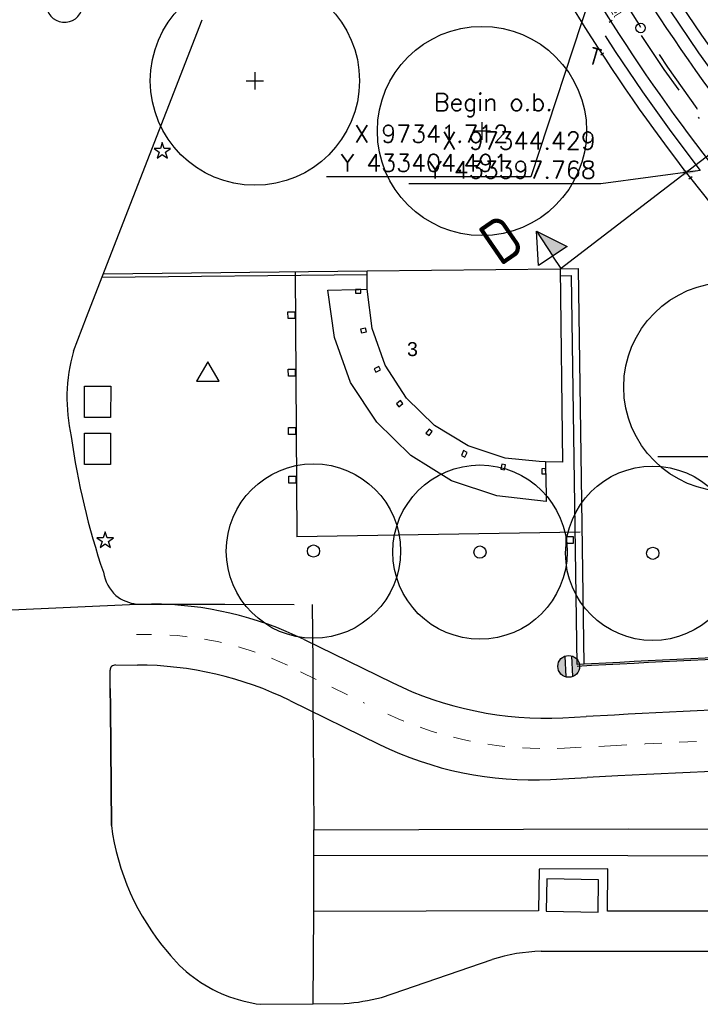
# Model space of a CAD drawing. Header units: millimetres. Extents: x 96940 to 101272, y 432237 to 434659.
# Tile 161 of 256: x 97305 to 97344, y 433350 to 433406. Entities that reach past the tile are written whole.
import ezdxf

# ---------------------------------------------------------------- set-up
doc = ezdxf.new("R2010")
doc.units = ezdxf.units.MM
for name, pattern in [('CENTER', [35.225022, 22.015639, -4.403128, 4.403128, -4.403128]), ('DASHDOT', [25.4, 12.7, -6.35, 0, -6.35]), ('DASHED', [19.05, 12.7, -6.35]), ('dSV_MARKERING_1_1', [2, 1, -1])]:
    doc.linetypes.add(name, pattern=pattern)
for name, color, linetype in [('Ondergrond_Nieuw_IP', 8, 'Continuous'), ('R_BL_T_B_MAST', 7, 'Continuous'), ('R_BN_N_Kabels_en_leidingen_maatvoering', 1, 'Continuous'), ('R_BN_T_N_Hartspoor', 1, 'CENTER'), ('R_BN_T_N_Kokersysteem_laagspanning', 2, 'DASHED'), ('R_BN_T_N_kokersysteem_maatvoering', 7, 'Continuous'), ('R_BN_T_N_Kokersysteem_signaal', 2, 'DASHDOT'), ('R_BN_T_N_Spoor', 3, 'Continuous'), ('R_BN_T_N_Thermietlassen', 7, 'Continuous'), ('R_BN_T_N_Verticaal alignement', 7, 'Continuous')]:
    doc.layers.add(name, color=color, linetype=linetype)
doc.layers.add('R_BN_T_N_Coordinaten', color=7, linetype='Continuous', lineweight=25)
doc.layers.add('R_BN_T_N_Las', color=3, linetype='Continuous', lineweight=25)
doc.styles.add('DSV_ARIAL', font='arial.ttf')
doc.styles.add('ISO', font='iso.shx')
doc.styles.add('ISOCP', font='isocp.shx')
doc.styles.add('SIMPLEX', font='simplex.shx', dxfattribs={"width": 0.8})
doc.styles.get("Standard").update_dxf_attribs({"font": 'romans.shx'})
doc.linetypes.add('dSV_BESCHOEIING_LINKS', pattern='A,3,[144,dSV.shx,S=0.1,R=0,X=0,Y=-0.1],2', length=5)
doc.dimstyles.new('RET 1-500', dxfattribs={"dimtxt": 1, "dimasz": 1, "dimexe": 0.3, "dimexo": 0, "dimgap": 0.3, "dimtad": 1, "dimdec": 3, "dimzin": 1, "dimtxsty": 'Standard', "dimcen": 0, "dimclrd": 1, "dimclre": 1, "dimclrt": 7, "dimaunit": 2, "dimadec": 4, "dimazin": 0, "dimtfac": 1, "dimtdec": 3, "dimtofl": 0, "dimtmove": 0, "dimatfit": 0, "dimfxl": 1, "dimarcsym": 0})

# ---------------------------------------------------------------- blocks, each defined once
blk = doc.blocks.new('Las')
at = {"layer": 'R_BN_T_N_Las', "color": 7}
blk.add_line((-0.1, 0), (0.1, 0), dxfattribs=at)
blk = doc.blocks.new('Thermietlas')
at = {"layer": 'R_BN_T_N_Thermietlassen', "style": 'ISO'}
blk.add_text('T', height=1, dxfattribs=at).set_placement((-0.313, -0.611))
blk = doc.blocks.new('BOOM')
at = {"color": 0}
blk.add_circle((0, 0), 0.35, dxfattribs=at)
blk = doc.blocks.new('N_LM-PAALTOP')
at = {"layer": 'Ondergrond_Nieuw_IP'}
h = blk.add_hatch(color=256, dxfattribs=at)
edge = h.paths.add_edge_path()
edge.add_line((-0.596, 0.187), (0.596, 0.188))
edge.add_arc((0, 0), 0.625, 17.4576, 162.5424)
edge = h.paths.add_edge_path()
edge.add_line((-0.596, -0.188), (0.596, -0.187))
edge.add_arc((0, 0), 0.625, 197.4576, 342.5424, ccw=False)
for p, q in [((-0.596, 0.187), (0.596, 0.187)), ((-0.596, -0.188), (0.596, -0.188))]:
    blk.add_line(p, q, dxfattribs=at)
blk.add_circle((0, 0), 0.625, dxfattribs=at)
blk = doc.blocks.new('OV_Lichtpunt')
at = {"color": 0, "linetype": 'ByBlock', "lineweight": -2}
blk.add_lwpolyline([(0, -0.191), (0.294, -0.405), (0.182, -0.059), (0.476, 0.155), (0.112, 0.155), (0, 0.5), (-0.112, 0.155), (-0.476, 0.155), (-0.182, -0.059), (-0.294, -0.405)], close=True, dxfattribs=at)
blk = doc.blocks.new('dprof-rechts')
at = {"layer": 'R_BN_T_N_Verticaal alignement'}
blk.add_hatch(color=1, dxfattribs=at).paths.add_polyline_path([(0.00346, 0.003), (0, 0.003), (0, 0.009)])
at = {"layer": 'R_BN_T_N_Verticaal alignement', "color": 1}
blk.add_lwpolyline([(0, 0.009), (0.00346, 0.003), (-0.00346, 0.003)], close=True, dxfattribs=at)
for points in [[(0, 0.009), (0, 0.003)], [(0, 0), (0, 0.003)]]:
    blk.add_lwpolyline(points, dxfattribs=at)
at = {"layer": 'R_BN_T_N_Verticaal alignement', "color": 1, "style": 'SIMPLEX', "width": 0.8}
blk.add_attdef('profiel rechts', (0.0025, 0.01025), '', height=0.0035, rotation=360, dxfattribs=at)

msp = doc.modelspace()

# ---------------------------------------------------------------- linework, layer by layer
at = {"layer": 'Ondergrond_Nieuw_IP'}
for p, q in [((97318.88142, 433403.41853), (97318.88142, 433402.41853)), ((97318.38142, 433402.91853), (97319.38142, 433402.91853)), ((97331.40363, 433400.03555), (97332.40363, 433400.03555)), ((97331.90363, 433400.53555), (97331.90363, 433399.53555)), ((97336.4, 433392.13), (97337.441, 433392.14127)), ((97337.77148, 433369.44323), (97337.441, 433392.14127)), ((97310.12017, 433391.64537), (97325.32217, 433391.81001)), ((97310.19807, 433391.84622), (97325.32, 433392.01)), ((97336.40433, 433391.73002), (97337.04685, 433391.73698)), ((97337.37176, 433369.42106), (97337.04685, 433391.73698)), ((97337.54, 433377.02), (97321.28, 433376.753)), ((97312.1, 433372.9), (97312.95636, 433372.8981)), ((97321.7061, 433370.86099), (97326.74999, 433368.39164)), ((97310.59374, 433366.9431), (97310.57678, 433369.10035)), ((97310.87744, 433369.4027), (97312.14191, 433369.3999)), ((97320.89165, 433367.36279), (97326.02557, 433364.84936)), ((97336.54398, 433366.37949), (97337.89041, 433366.4471)), ((97339.50934, 433366.53276), (97337.89041, 433366.4471)), ((97335.8335, 433362.83792), (97337.9414, 433362.94491)), ((97339.69427, 433363.03765), (97337.9414, 433362.94491))]:
    msp.add_line(p, q, dxfattribs=at)
at = {"layer": 'Ondergrond_Nieuw_IP', "linetype": 'dSV_MARKERING_1_1', "lineweight": 13}
for p, q in [((97312.09612, 433371.15), (97312.95248, 433371.1481)), ((97321.50172, 433369.01258), (97325.15932, 433367.22192)), ((97339.60181, 433364.78521), (97336.63147, 433364.63168))]:
    msp.add_line(p, q, dxfattribs=at)
at = {"layer": 'Ondergrond_Nieuw_IP', "linetype": 'dSV_BESCHOEIING_LINKS', "flags": 128}
msp.add_lwpolyline([(97339.209, 433484.709, 0.150899), (97336.695, 433483.257), (97331.73923, 433478.40701, 0.22876171), (97331.14879, 433476.77123, -0.01269396), (97331.31098, 433474.69592, -0.0042653), (97331.35348, 433473.73246, -0.0176126), (97331.35621, 433466.22065), (97331.2333, 433462.69613, 0.00104167), (97331.20145, 433461.72464, 0.00208334), (97331.17641, 433460.78095, 0.00312501), (97331.16166, 433459.86505, 0.00416669), (97331.1603, 433458.97702, 0.00520838), (97331.17512, 433458.11711, 0.00625053), (97331.20851, 433457.28568, 0.00727809), (97331.2624, 433456.48498, 0.00930615), (97331.34923, 433455.62271, 0.00730452), (97331.45651, 433454.82444, 0.00427622), (97331.57208, 433454.09319, 0.01759808), (97332.87891, 433447.66269), (97333.5823, 433444.73375, 0.00104167), (97333.81124, 433443.78908, 0.00208333), (97334.03932, 433442.87303), (97334.03892, 433442.87293, 0.10381856), (97353.06959, 433403.98234, 0.11416434), (97375.92485, 433385.4444, 0.45297152), (97378.69838, 433386.60566), (97381.44962, 433394.80778, 0.14063084), (97381.49838, 433395.90993), (97378.523, 433408.325)], format="xyb", dxfattribs=at)
at = {"layer": 'Ondergrond_Nieuw_IP', "linetype": 'Continuous'}
msp.add_lwpolyline([(97331.13084, 433442.13599, 0.10383677), (97350.70806, 433402.13214, 0.13075701), (97378.3051, 433381.20899, 0.32199249), (97380.57526, 433381.75096), (97386.90762, 433389.06733, 0.24171124), (97387.3403, 433390.84231), (97382.89908, 433409.37376)], format="xyb", dxfattribs=at)
at = {"layer": 'Ondergrond_Nieuw_IP'}
for points in [[(97308.47999, 433387.4), (97309.22999, 433389.35), (97309.86115, 433390.97747), (97315.85, 433406.41999)], [(97336.4, 433392.13), (97336.53, 433381.04), (97335.55, 433381.062), (97335.19, 433381.07), (97333.23, 433381.26), (97331.11, 433381.97), (97329.19, 433383.15), (97327.58, 433384.71), (97326.36, 433386.6), (97325.6, 433388.71), (97325.32, 433390.96), (97325.32, 433392.01)], [(97325.32, 433392.01), (97336.4, 433392.13)], [(97321.2, 433391.96), (97321.28, 433376.753)], [(97335.56, 433380.37), (97335.58, 433378.78), (97332.76, 433379.1), (97330.16, 433379.96), (97327.83, 433381.42), (97325.88, 433383.34), (97324.37, 433385.6), (97323.45, 433388.18), (97323.07, 433390.91), (97324.66, 433390.95)], [(97324.66, 433390.95), (97324.87, 433390.95)], [(97324.96, 433390.95), (97324.66, 433390.95)], [(97324.66, 433390.95), (97324.66, 433390.73), (97324.96, 433390.73), (97324.96, 433390.95)], [(97324.87, 433390.95), (97325.32, 433390.96)], [(97321.17, 433389.67), (97321.18, 433389.27), (97320.78, 433389.27), (97320.77, 433389.67), (97321.17, 433389.67)], [(97325.23, 433388.73), (97324.93, 433388.66), (97324.99, 433388.45), (97325.28, 433388.52), (97325.23, 433388.73)], [(97316.83, 433385.69), (97316.19, 433386.79), (97315.53, 433385.69), (97316.83, 433385.69)], [(97325.99, 433386.53), (97325.72, 433386.4), (97325.82, 433386.2), (97326.09, 433386.34), (97325.99, 433386.53)], [(97321.19, 433386.37), (97321.2, 433385.97), (97320.8, 433385.97), (97320.79, 433386.37), (97321.19, 433386.37)], [(97327.23, 433384.57), (97327, 433384.38), (97327.14, 433384.21), (97327.37, 433384.4), (97327.23, 433384.57)], [(97321.21, 433383.02), (97321.21, 433382.62), (97320.81, 433382.62), (97320.81, 433383.02), (97321.21, 433383.02)], [(97328.88, 433382.93), (97328.69, 433382.7), (97328.87, 433382.56), (97329.05, 433382.8), (97328.88, 433382.93)], [(97330.85, 433381.7), (97330.73, 433381.42), (97330.93, 433381.33), (97331.05, 433381.6), (97330.85, 433381.7)], [(97333.05, 433380.93), (97332.99, 433380.64), (97333.2, 433380.59), (97333.26, 433380.89), (97333.05, 433380.93)], [(97335.55, 433381.062), (97335.558, 433380.43)], [(97335.56, 433380.37), (97335.55, 433380.67), (97335.33, 433380.66)], [(97335.33, 433380.66), (97335.34, 433380.36), (97335.56, 433380.37)], [(97335.558, 433380.43), (97335.56, 433380.37)], [(97321.23, 433380.23), (97321.23, 433379.83), (97320.83, 433379.83), (97320.83, 433380.23), (97321.23, 433380.23)], [(97337.14, 433376.38), (97336.74, 433376.37), (97336.73, 433376.77), (97337.14, 433376.78), (97337.14, 433376.38)], [(97322.25948, 433358.50195), (97340.271, 433358.46899), (97359.375, 433358.455), (97369.73098, 433358.416), (97369.75, 433358.41898), (97381.22, 433358.34298)], [(97322.25948, 433358.50195), (97340.271, 433358.46899), (97359.375, 433358.455), (97369.73098, 433358.416), (97369.75, 433358.41898), (97381.22, 433358.34298)], [(97335.29689, 433352.98038), (97351.13046, 433352.97937)], [(97326.1361, 433350.33298), (97332.48892, 433352.51114)], [(97319.22262, 433349.93754), (97322.2299, 433349.97149)], [(97322.22991, 433349.9715), (97324.00928, 433349.99159)]]:
    msp.add_lwpolyline(points, dxfattribs=at)
at = {"layer": 'Ondergrond_Nieuw_IP', "flags": 128}
for points in [[(97310.61046, 433385.40333), (97310.60647, 433383.60333), (97309.10648, 433383.60666), (97309.11047, 433385.40665), (97310.61046, 433385.40333)], [(97310.60448, 433382.70334), (97310.60049, 433380.90334), (97309.1005, 433380.90666), (97309.10449, 433382.70666), (97310.60448, 433382.70334)], [(97304.49, 433372.54), (97312.1, 433372.9)], [(97304.49, 433372.54), (97312.1, 433372.9)], [(97312.1, 433372.9), (97317.14844, 433372.8888), (97321.13, 433372.88)], [(97322.16998, 433372.88), (97322.19977, 433369.55482)], [(97322.19977, 433369.55482), (97322.20699, 433367.03447)], [(97310.64683, 433360.19682), (97310.59375, 433366.94311), (97310.585, 433368.055)], [(97310.585, 433368.05498), (97310.59374, 433366.9431), (97310.64682, 433360.19681)], [(97322.20699, 433367.03447), (97322.221, 433365.454)], [(97322.221, 433365.454), (97322.26226, 433359.94159)], [(97322.221, 433365.454), (97322.26226, 433359.94159)], [(97322.25947, 433358.50195), (97322.26226, 433359.94159)], [(97322.26226, 433359.94159), (97340.30598, 433359.99498), (97359.45299, 433359.966), (97369.505, 433359.95), (97381.19598, 433359.851)], [(97322.25328, 433355.26364), (97322.25656, 433356.9792), (97322.25948, 433358.50195)], [(97322.25328, 433355.26364), (97322.25656, 433356.9792), (97322.25948, 433358.50195)], [(97351.13046, 433352.97937), (97351.16103, 433355.27874), (97339.10558, 433355.27983), (97339.12222, 433357.70296), (97335.18497, 433357.69345), (97335.15717, 433355.29707), (97322.25328, 433355.26364)], [(97351.13046, 433352.97937), (97351.16103, 433355.27874), (97339.10558, 433355.27983), (97339.12222, 433357.70296), (97335.18497, 433357.69345), (97335.15717, 433355.29707), (97322.25328, 433355.26364)], [(97338.59671, 433357.07743), (97335.61692, 433357.12606), (97335.58679, 433355.27986), (97338.56658, 433355.23123), (97338.59671, 433357.07743)], [(97322.22991, 433349.9715), (97322.25328, 433355.26365)]]:
    msp.add_lwpolyline(points, dxfattribs=at)
at = {"layer": 'Ondergrond_Nieuw_IP'}
for centre, radius in [((97318.88142, 433402.91853), 6), ((97331.90363, 433400.03555), 6), ((97346.03584, 433385.3491), 6), ((97322.24, 433375.94), 5), ((97331.79, 433375.88), 5), ((97341.7, 433375.81), 5)]:
    msp.add_circle(centre, radius, dxfattribs=at)
for centre, radius, start, end in [((97307.96191, 433407.34069), 1.06196, 180.576934, 347.435755), ((97317.77892, 433384.70226), 9.68235, 163.821843, 178.474607), ((97318.36458, 433384.76965), 10.26635, 178.937616, 192.715068), ((97349.56977, 433388.13382), 41.60165, 187.769176, 198.810232), ((97312.49948, 433375.09748), 2.34012, 189.2828, 227.216671), ((97312.34867, 433375.2316), 2.34482, 232.153219, 263.912295), ((97312.91199, 433352.89815), 20, 63.914904, 89.872889), ((97376.49526, 432667.51056), 703, 91.06181811, 93.1902845), ((97376.49526, 432667.51056), 702.9, 91.06181811, 93.19061989), ((97310.87677, 433369.1027), 0.3, 89.872889, 180.450368), ((97312.09754, 433349.39995), 20, 63.914904, 89.872889), ((97335.5441, 433386.35448), 20, 243.914904, 272.865631), ((97376.49526, 432667.51056), 700, 90.95900429, 93.02874905), ((97334.81968, 433382.8122), 20, 243.914904, 272.905632), ((97376.49526, 432667.51056), 696.5, 90.8442975, 93.02874905), ((97324.51852, 433362.01372), 13.99019, 187.462174, 220.4314), ((97320.20742, 433357.96827), 8.09, 218.423673, 233.113869), ((97335.58483, 433342.62113), 10.36325, 91.592162, 107.381913), ((97320.20977, 433357.96951), 8.0924, 233.105878, 262.993345), ((97323.392, 433360.63278), 10.65908, 273.319916, 284.918358)]:
    msp.add_arc(centre, radius, start, end, dxfattribs=at)
at = {"layer": 'Ondergrond_Nieuw_IP', "linetype": 'dSV_MARKERING_1_1', "lineweight": 13}
for centre, radius, start, end in [((97312.91199, 433352.89815), 18.25, 64.592443, 88.236256), ((97335.5441, 433386.35448), 21.75, 245.439553, 272.865631), ((97376.49526, 432667.51056), 698.25, 90.8442975, 93.02874905)]:
    msp.add_arc(centre, radius, start, end, dxfattribs=at)
at = {"layer": 'R_BL_T_B_MAST'}
msp.add_circle((97341.00059, 433405.94354), 0.27, dxfattribs=at)
msp.add_circle((97341.00059, 433405.94354), 0.27, dxfattribs=at)
msp.add_circle((97341.00059, 433405.94354), 0.27, dxfattribs=at)
at = {"layer": 'R_BN_T_N_Hartspoor', "ltscale": 0.5}
for centre, radius, start, end in [((97436.19525, 433468.76048), 112.1029, 194.220037, 217.9328641), ((97430.529, 433464.40646), 108.8759, 194.2195285, 217.7387291)]:
    msp.add_arc(centre, radius, start, end, dxfattribs=at)
at = {"layer": 'R_BN_T_N_Kokersysteem_laagspanning', "ltscale": 0.3}
msp.add_arc((97433.21096, 433466.23857), 110.14283, 193.3376864, 217.6387403, dxfattribs=at)
at = {"layer": 'R_BN_T_N_Kokersysteem_signaal', "color": 2, "linetype": 'DASHDOT', "ltscale": 0.3}
msp.add_arc((97433.25254, 433466.25752), 110.42733, 193.3419661, 217.6335693, dxfattribs=at)
at = {"layer": 'R_BN_T_N_Las', "color": 0, "linetype": 'ByBlock', "lineweight": -2}
msp.add_line((97343.95472, 433397.40846), (97343.77358, 433397.26853), dxfattribs=at)
at = {"layer": 'R_BN_T_N_Spoor', "color": 3}
for radius in [111.3854, 112.8204]:
    msp.add_arc((97436.19525, 433468.76048), radius, 194.220037, 217.9328641, dxfattribs=at)
at = {"layer": 'R_BN_T_N_Spoor', "linetype": 'Continuous', "ltscale": 0.05}
for radius, end in [(109.5934, 217.7383832), (108.1584, 217.7390797)]:
    msp.add_arc((97430.529, 433464.40646), radius, 194.2195285, end, dxfattribs=at)
at = {"layer": 'R_BN_T_N_Spoor'}
msp.add_arc((97402.54356, 433442.74604), 74.2045, 217.7387291, 264.3892178, dxfattribs=at)
at = {"layer": 'R_BN_T_N_Verticaal alignement', "color": 1}
msp.add_lwpolyline([(97336.4, 433392.13), (97354.45738, 433405.99585)], dxfattribs=at)

# ---------------------------------------------------------------- block references
at = {"layer": 'Ondergrond_Nieuw_IP'}
for name, p in [('OV_Lichtpunt', (97313.5702, 433398.8804)), ('OV_Lichtpunt', (97310.2981, 433376.5484)), ('BOOM', (97322.24, 433375.94)), ('BOOM', (97331.79, 433375.88)), ('BOOM', (97341.7, 433375.81))]:
    msp.add_blockref(name, p, dxfattribs=at)
at = {"layer": 'Ondergrond_Nieuw_IP', "rotation": 273.0287490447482}
msp.add_blockref('N_LM-PAALTOP', (97336.88046, 433369.32342), dxfattribs=at)
at = {"layer": 'R_BN_T_N_Las', "color": 0, "linetype": 'ByBlock', "lineweight": -2}
for p, rotation in [((97339.28949, 433406.3363), 32.43643843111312), ((97338.79754, 433404.43935), 213.1736336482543)]:
    msp.add_blockref('Las', p, dxfattribs=dict(at, rotation=rotation))
at = {"layer": 'R_BN_T_N_Thermietlassen', "color": 0, "linetype": 'ByBlock', "rotation": 343.8}
msp.add_blockref('Thermietlas', (97338.38505, 433404.42773), dxfattribs=at)
at = {"layer": 'R_BN_T_N_Verticaal alignement', "color": 1}
ref = msp.add_blockref('dprof-rechts', (97336.44396, 433392.14454), dxfattribs=dict(at, xscale=285.7142857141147, yscale=285.7142857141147, zscale=285.7142857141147, rotation=33.29730000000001))
ref.add_attrib('profiel rechts', 'D', (97332.92237, 433392.22186), dxfattribs={"layer": '0', "color": 4, "height": 2.5, "rotation": 34.563879, "style": 'ISOCP'})

# ---------------------------------------------------------------- texts
at = {"layer": 'Ondergrond_Nieuw_IP', "style": 'DSV_ARIAL'}
msp.add_text('3', height=0.8, rotation=0.401064, dxfattribs=at).set_placement((97327.61, 433387.12))
at = {"layer": 'R_BN_N_Kabels_en_leidingen_maatvoering', "color": 7, "insert": (97333.41343, 433397.70523), "char_height": 1, "attachment_point": 9}
msp.add_mtext('X 97341.712\\PY 433404.491', dxfattribs=at)
at = {"layer": 'R_BN_T_N_Coordinaten', "color": 7}
msp.add_text('Begin o.b.', height=1, dxfattribs=at).set_placement((97329.15127, 433401.18502))
at = {"layer": 'R_BN_T_N_Coordinaten', "color": 7, "insert": (97338.43155, 433397.31171), "char_height": 1, "attachment_point": 9}
msp.add_mtext('X 97344.429\\PY 433397.768', dxfattribs=at)
at = {"layer": 'R_BN_T_N_kokersysteem_maatvoering', "insert": (97338.7192, 433408.76352), "char_height": 0.5, "width": 0.6247051, "attachment_point": 1, "rotation": 301.605017}
msp.add_mtext('{\\Fisocp|c0;1xWartel}', dxfattribs=at)

# ---------------------------------------------------------------- leaders
at = {"layer": 'R_BN_N_Kabels_en_leidingen_maatvoering', "color": 1, "annotation_type": 0, "has_hookline": 1, "hookline_direction": 1, "text_width": 10.42857}
msp.add_leader([(97338.6252, 433409.3416), (97334.71343, 433397.40523), (97333.71343, 433397.40523)], dimstyle='RET 1-500', override={"dimexe": 0, "dimzin": 0, "dimtofl": 1, "dimatfit": 2}, dxfattribs=at)
at = {"layer": 'R_BN_T_N_Coordinaten', "annotation_type": 0, "has_hookline": 1, "hookline_direction": 1, "text_width": 10.71429}
for points in [[(97344.42885, 433397.76769), (97338.73155, 433397.01171)], [(97358.58602, 433383.8557), (97354.01268, 433381.34357), (97353.01268, 433381.34357)]]:
    msp.add_leader(points, dimstyle='RET 1-500', override={"dimexe": 0, "dimzin": 0, "dimtofl": 1, "dimatfit": 2}, dxfattribs=at)

doc.saveas('drawing.dxf')
